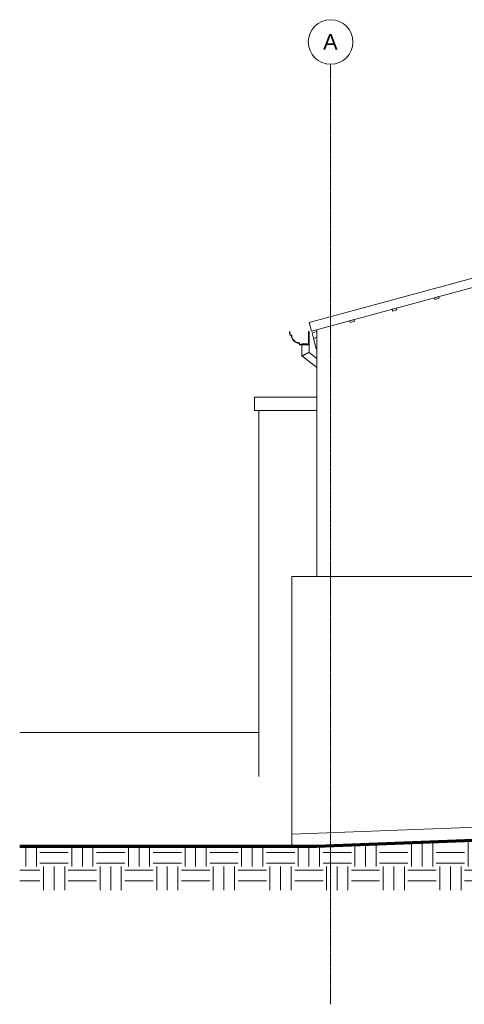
# Model space of a CAD drawing. Header units: millimetres. Extents: x -5998 to 64464, y -2232 to 8822.
# Tile 31 of 52: x 36518 to 41504, y -2219 to 8822. Entities that reach past the tile are written whole.
import ezdxf

# ---------------------------------------------------------------- set-up
doc = ezdxf.new("R2010")
doc.units = ezdxf.units.MM
doc.linetypes.add('_Traço - ponto', pattern=[16, 12, -2, 0, -2])
for name, color, linetype, lineweight in [('A-FLOR', 192, 'Continuous', 18), ('A-FLOR-PATT', 8, 'Continuous', 18), ('A-GENM', 13, 'Continuous', 18), ('A-GLAZ-CWMG', 51, 'Continuous', 18), ('A-ROOF', 132, 'Continuous', 18), ('A-ROOF-OTLN', 132, 'Continuous', 18), ('A-WALL', 113, 'Continuous', 18), ('S-GRID', 1, 'Continuous', 9), ('S-GRID-IDEN', 1, 'Continuous', 9)]:
    doc.layers.add(name, color=color, linetype=linetype, lineweight=lineweight)
doc.styles.add('Arial_2', font='arial.ttf', dxfattribs={"height": 175})
pattern_1 = [(0, (39284.15, 0), (317.5, 317.5), [317.5, -317.5]), (0, (39284.15, 119.06), (317.5, 317.5), [317.5, -317.5]), (0, (39284.15, 238.12), (317.5, 317.5), [317.5, -317.5]), (90, (39323.84, 277.8), (-317.5, 317.5), [317.5, -317.5]), (90, (39442.9, 277.8), (-317.5, 317.5), [317.5, -317.5]), (90, (39561.96, 277.8), (-317.5, 317.5), [317.5, -317.5])]

# ---------------------------------------------------------------- blocks, each defined once
blk = doc.blocks.new('Generic Models 24 - Generic Models 24-3312760-ELEVAÇÃO 4 - MAPEAMENTO DE DANOS')
at = {"layer": 'A-GENM'}
for p, q in [((352, 5186), (352, 5180)), ((352, 5186), (392, 5186)), ((352, 5175), (352, 5051)), ((392, 5186), (427, 5186)), ((432, 5090), (432, 5175)), ((518, 5021), (432, 5090)), ((352, 5051), (518, 4920))]:
    blk.add_line(p, q, dxfattribs=at)
for points, knots in [([(392, 5071), (395, 5072), (402, 5076), (410, 5080), (416, 5083), (421, 5085), (427, 5088), (431, 5090), (432, 5090), (432, 5090)], [0, 0, 0, 0, 0.0833333, 0.1666667, 0.2083333, 0.25, 0.3333333, 0.4166667, 0.5, 0.5, 0.5, 0.5]), ([(352, 5051), (352, 5051), (352, 5052), (357, 5054), (362, 5056), (367, 5059), (373, 5062), (381, 5066), (388, 5069), (392, 5071)], [0.5, 0.5, 0.5, 0.5, 0.5833333, 0.6666667, 0.75, 0.7916667, 0.8333333, 0.9166667, 1, 1, 1, 1])]:
    blk.add_open_spline(points, degree=3, knots=knots, dxfattribs=at)
blk = doc.blocks.new('Rectangular Mullion - 2x5 cm-3922211-ELEVAÇÃO 4 - MAPEAMENTO DE DANOS')
at = {"layer": 'A-GLAZ-CWMG'}
for p, q in [((935, 5459), (887, 5446)), ((887, 5446), (892, 5426)), ((892, 5426), (940, 5440)), ((940, 5440), (935, 5459))]:
    blk.add_line(p, q, dxfattribs=at)
blk = doc.blocks.new('Rectangular Mullion - 4x6_3-3931228-ELEVAÇÃO 4 - MAPEAMENTO DE DANOS')
at = {"layer": 'A-GLAZ-CWMG'}
for p, q in [((465, 5311), (518, 5325)), ((482, 5250), (465, 5311)), ((482, 5250), (518, 5260))]:
    blk.add_line(p, q, dxfattribs=at)
blk = doc.blocks.new('Rectangular Mullion - 6x12 cm 2-4090239-ELEVAÇÃO 4 - MAPEAMENTO DE DANOS')
at = {"layer": 'A-GLAZ-CWMG'}
for p, q in [((482, 5248), (518, 5258)), ((513, 5132), (482, 5248)), ((518, 5133), (513, 5132))]:
    blk.add_line(p, q, dxfattribs=at)
blk = doc.blocks.new('Grid - Head Grid-11506-ELEVAÇÃO 4 - MAPEAMENTO DE DANOS')
at = {"layer": 'S-GRID-IDEN'}
blk.add_circle((673, 8572), 250, dxfattribs=at)

msp = doc.modelspace()

# ---------------------------------------------------------------- hatches: boundary and pattern name
at = {"layer": 'A-FLOR-PATT'}
h = msp.add_hatch(dxfattribs=at)
h.set_pattern_fill('FP_15', color=256, style=0, pattern_type=2)
h.set_pattern_definition(pattern_1)
h.paths.add_polyline_path([(39850, -939), (48830, -939), (48830, -100), (39850, -450), (39850, -500)], flags=0)
h = msp.add_hatch(dxfattribs=at)
h.set_pattern_fill('FP_15', color=256, style=0, pattern_type=2)
h.set_pattern_definition(pattern_1)
h.paths.add_polyline_path([(39770, -939), (39850, -939), (39850, -450), (36518, -450), (36518, -939), (39533, -939)], flags=0)

# ---------------------------------------------------------------- linework, layer by layer
at = {"layer": 'A-FLOR'}
for p, q in [((39200, 830), (36518, 830)), ((39570, -310), (48830, 40)), ((48745, -103), (39572, -450)), ((39570, -310), (39570, -450))]:
    msp.add_line(p, q, dxfattribs=at)
at = {"layer": 'A-FLOR', "lineweight": 70}
for p, q in [((48830, -100), (39850, -450)), ((39850, -450), (36518, -450))]:
    msp.add_line(p, q, dxfattribs=at)
at = {"layer": 'A-ROOF'}
for p, q in [((39765, 5426), (42593, 6194)), ((42593, 6090), (39791, 5330)), ((39765, 5426), (39791, 5330)), ((39850, 4590), (39150, 4590)), ((39150, 4590), (39150, 4440)), ((39150, 4440), (39850, 4440))]:
    msp.add_line(p, q, dxfattribs=at)
at = {"layer": 'A-ROOF-OTLN'}
for p, q in [((39548, 5324), (39543, 5323)), ((39543, 5323), (39546, 5284)), ((39551, 5288), (39548, 5324)), ((39763, 5324), (39758, 5324)), ((39758, 5324), (39758, 5180)), ((39763, 5175), (39763, 5324)), ((39546, 5284), (39566, 5280)), ((39571, 5284), (39551, 5288)), ((39651, 5195), (39655, 5175)), ((39659, 5180), (39655, 5200)), ((39655, 5175), (39763, 5175)), ((39758, 5180), (39659, 5180))]:
    msp.add_line(p, q, dxfattribs=at)
for radius, start, end in [(85.6, 180.036, 270), (80.6, 177.0671, 272.9709)]:
    msp.add_arc((39651, 5280), radius, start, end, dxfattribs=at)
at = {"layer": 'A-WALL'}
for p, q in [((39850, 5346), (39850, 2580)), ((39200, 4440), (39200, 336)), ((39570, -310), (39570, 2580)), ((48830, 2580), (39570, 2580))]:
    msp.add_line(p, q, dxfattribs=at)
at = {"layer": 'S-GRID', "linetype": '_Traço - ponto'}
msp.add_line((40005, -2219), (40005, 8322), dxfattribs=at)

# ---------------------------------------------------------------- block references
at = {"layer": 'A-GENM'}
msp.add_blockref('Generic Models 24 - Generic Models 24-3312760-ELEVAÇÃO 4 - MAPEAMENTO DE DANOS', (39331, 0), dxfattribs=at)
at = {"layer": 'A-GLAZ-CWMG'}
for name, p in [('Rectangular Mullion - 2x5 cm-3922211-ELEVAÇÃO 4 - MAPEAMENTO DE DANOS', (40281, 258)), ('Rectangular Mullion - 2x5 cm-3922211-ELEVAÇÃO 4 - MAPEAMENTO DE DANOS', (39806, 129)), ('Rectangular Mullion - 2x5 cm-3922211-ELEVAÇÃO 4 - MAPEAMENTO DE DANOS', (39331, 0)), ('Rectangular Mullion - 4x6_3-3931228-ELEVAÇÃO 4 - MAPEAMENTO DE DANOS', (39331, 0)), ('Rectangular Mullion - 6x12 cm 2-4090239-ELEVAÇÃO 4 - MAPEAMENTO DE DANOS', (39331, 0))]:
    msp.add_blockref(name, p, dxfattribs=at)
at = {"layer": 'S-GRID-IDEN'}
msp.add_blockref('Grid - Head Grid-11506-ELEVAÇÃO 4 - MAPEAMENTO DE DANOS', (39331, 0), dxfattribs=at)

# ---------------------------------------------------------------- texts
at = {"layer": 'S-GRID-IDEN', "insert": (39920, 8661), "char_height": 175, "width": 200.42, "attachment_point": 1, "style": 'Arial_2'}
msp.add_mtext('A', dxfattribs=at)

doc.saveas('drawing.dxf')
